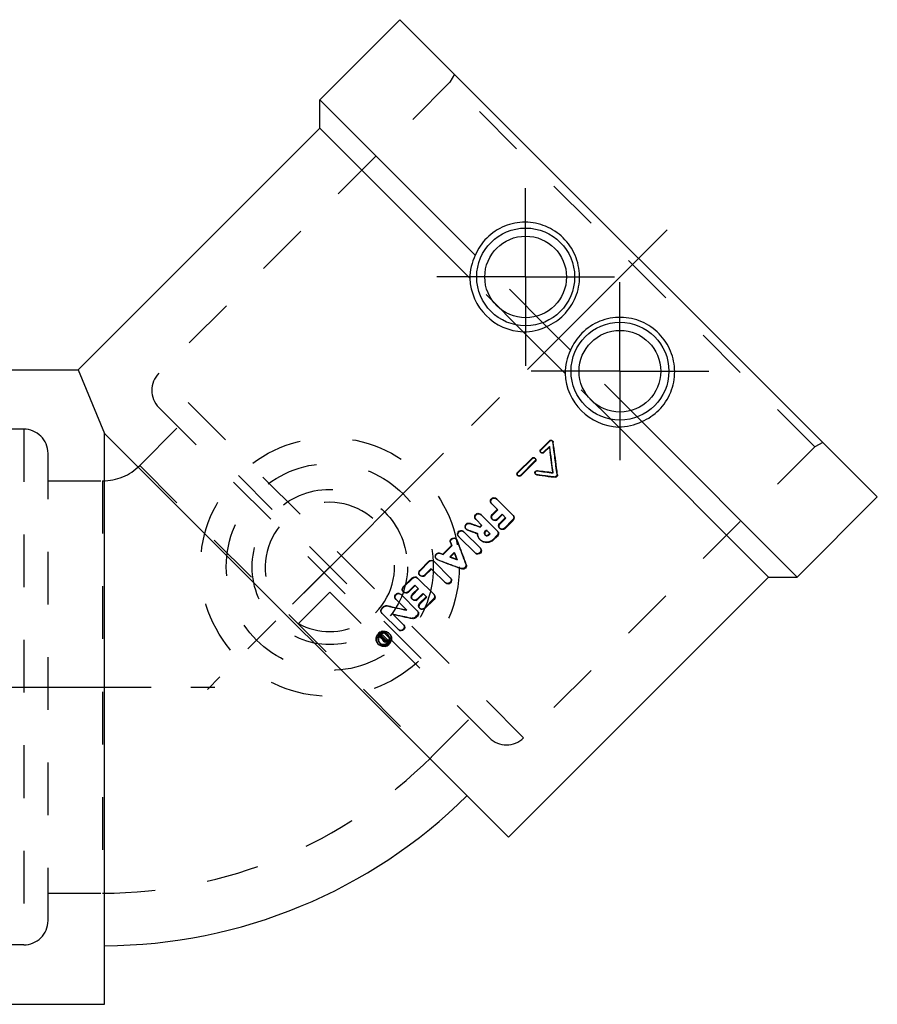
# Model space of a CAD drawing. Header units: millimetres. Extents: x 342 to 658, y 417 to 583.
# Tile 2 of 2: x 552 to 658, y 461 to 583. Entities that reach past the tile are written whole.
import ezdxf

# ---------------------------------------------------------------- set-up
doc = ezdxf.new("R2010")
doc.units = ezdxf.units.MM
doc.header["$LTSCALE"] = 65.185185
doc.linetypes.add('CENTER', pattern=[0.6, 0.375, -0.075, 0.075, -0.075])
doc.linetypes.add('HIDDEN', pattern=[0.2, 0.1, -0.1])
for name, color, linetype in [('KOERPER', 7, 'CONTINUOUS'), ('KONST.EL_MIT_GEO', 7, 'CONTINUOUS'), ('KURVEN', 7, 'CONTINUOUS'), ('L1', 7, 'CONTINUOUS')]:
    doc.layers.add(name, color=color, linetype=linetype)

msp = doc.modelspace()

# ---------------------------------------------------------------- linework, layer by layer
at = {"layer": 'KOERPER', "color": 2, "linetype": 'CENTER'}
for p, q in [((614.07, 550.73), (614.07, 561.73)), ((614.07, 550.73), (603.07, 550.73)), ((614.07, 550.73), (625.07, 550.73)), ((614.07, 550.73), (614.07, 539.73)), ((625.73, 539.07), (625.73, 550.07)), ((625.73, 539.07), (614.73, 539.07)), ((625.73, 539.07), (636.73, 539.07)), ((625.73, 539.07), (625.73, 528.07))]:
    msp.add_line(p, q, dxfattribs=at)
at = {"layer": 'KONST.EL_MIT_GEO', "color": 7, "linetype": 'Continuous'}
for p, q in [((588.61, 572.66), (598.51, 582.55)), ((598.51, 582.55), (657.55, 523.51)), ((588.61, 569.12), (588.61, 572.66)), ((588.61, 572.66), (607.84, 553.43)), ((558.72, 539.23), (588.61, 569.12)), ((588.61, 569.12), (607.17, 550.56)), ((616.66, 544.61), (619.61, 541.66)), ((613.78, 543.95), (618.95, 538.78)), ((516.5, 539.25), (558.77, 539.25)), ((558.74, 539.25), (562, 531.38)), ((628.43, 532.84), (647.66, 513.61)), ((562, 460.75), (562, 531.38)), ((562, 531.38), (611.95, 481.44)), ((625.56, 532.17), (644.12, 513.61)), ((615.93, 529.39), (617.01, 530.47)), ((615.98, 529.35), (617.05, 530.42)), ((617.01, 530.47), (617.05, 530.42)), ((615.93, 529.39), (615.98, 529.35)), ((616.33, 529), (617.05, 529.71)), ((613.07, 526.53), (614.86, 528.32)), ((613.12, 526.49), (614.91, 528.28)), ((613.47, 526.14), (615.26, 527.92)), ((614.86, 528.32), (614.91, 528.28)), ((613.07, 526.53), (613.12, 526.49)), ((615.47, 526.24), (615.72, 526.21)), ((615.49, 526.79), (615.55, 526.74)), ((617.41, 526.54), (617.48, 526.48)), ((617.22, 526.01), (617.72, 525.95)), ((609.88, 522.65), (610.61, 521.92)), ((610.5, 523.26), (612.54, 521.22)), ((647.66, 513.61), (657.55, 523.51)), ((609.94, 521.36), (610.56, 521.98)), ((609.94, 521.36), (610, 521.31)), ((610, 521.31), (610.61, 521.92)), ((610.59, 520.71), (611.21, 521.33)), ((611.21, 521.33), (611.63, 520.9)), ((607.94, 520.71), (608.67, 519.98)), ((608.55, 521.32), (610.6, 519.28)), ((610.85, 520.25), (611.57, 520.96)), ((610.85, 520.25), (610.91, 520.19)), ((610.91, 520.19), (611.63, 520.9)), ((611.51, 519.59), (612.53, 520.62)), ((606.43, 519.2), (608.48, 517.16)), ((606.9, 519.41), (607.04, 519.36)), ((607.04, 519.36), (607.45, 519.21)), ((607.9, 519.97), (608.46, 519.77)), ((608.08, 518.99), (608.15, 518.97)), ((608.41, 519.82), (608.62, 520.03)), ((608.46, 519.77), (608.67, 519.98)), ((609.1, 519.21), (609.27, 519.38)), ((609.27, 519.38), (609.69, 518.96)), ((609.46, 518.85), (609.63, 519.02)), ((609.52, 518.79), (609.69, 518.96)), ((604.81, 517.82), (604.94, 517.46)), ((605.61, 518.13), (605.74, 517.8)), ((605.74, 517.8), (605.86, 517.47)), ((605.82, 518.59), (607.86, 516.54)), ((609.46, 518.85), (609.52, 518.79)), ((610.11, 518.2), (610.59, 518.67)), ((603.48, 516.58), (603.52, 516.53)), ((603.48, 516.58), (603.83, 516.44)), ((603.52, 516.53), (603.88, 516.4)), ((603.83, 516.44), (604.89, 517.51)), ((603.88, 516.4), (604.94, 517.46)), ((604.75, 516.07), (605.27, 516.59)), ((604.89, 517.51), (604.94, 517.46)), ((600.97, 514.43), (602.1, 515.56)), ((601.02, 514.39), (602.14, 515.51)), ((602.1, 515.56), (602.14, 515.51)), ((602.75, 515.52), (604.79, 513.47)), ((603.2, 515.73), (603.54, 515.6)), ((603.54, 515.6), (603.87, 515.48)), ((603.83, 516.44), (603.88, 516.4)), ((605.53, 515.8), (605.59, 515.75)), ((600.97, 514.43), (601.02, 514.39)), ((601.62, 513.79), (602.44, 514.6)), ((602.44, 514.6), (604.18, 512.86)), ((598.93, 512.39), (600.05, 513.51)), ((598.97, 512.35), (600.1, 513.47)), ((600.05, 513.51), (600.1, 513.47)), ((600.71, 513.47), (602.75, 511.43)), ((611.95, 481.44), (644.12, 513.61)), ((644.12, 513.61), (647.66, 513.61)), ((598.93, 512.39), (598.97, 512.35)), ((599.58, 511.74), (600.39, 512.56)), ((600.05, 511.47), (600.77, 512.19)), ((600.1, 511.42), (600.82, 512.13)), ((600.39, 512.56), (600.82, 512.13)), ((598.05, 510.82), (599.37, 509.49)), ((598.66, 511.43), (600.71, 509.39)), ((600.05, 511.47), (600.1, 511.42)), ((600.7, 510.82), (601.42, 511.54)), ((600.96, 510.36), (601.78, 511.17)), ((601.02, 510.3), (601.84, 511.11)), ((601.42, 511.54), (601.84, 511.11)), ((601.62, 509.7), (602.74, 510.83)), ((596.29, 509.75), (596.5, 509.96)), ((596.29, 509.75), (596.34, 509.71)), ((596.34, 509.71), (596.54, 509.91)), ((596.5, 509.96), (596.54, 509.91)), ((596.9, 510.08), (596.94, 510.03)), ((600.96, 510.36), (601.02, 510.3)), ((596.33, 509.1), (598.38, 507.06)), ((597.67, 508.98), (598.99, 507.67)), ((600.49, 508.58), (600.7, 508.78)), ((596, 506.19), (596.11, 506.29)), ((596, 506.19), (596.06, 506.13)), ((596.06, 506.13), (596.17, 506.23)), ((596.06, 506.13), (596.15, 506.08)), ((596.11, 506.29), (596.17, 506.23)), ((596.15, 506.08), (596.23, 506.02)), ((596.17, 506.23), (596.4, 506.09)), ((596.21, 506.39), (596.31, 506.49)), ((596.21, 506.39), (596.55, 506.04)), ((596.23, 506.02), (596.32, 505.97)), ((596.26, 506.33), (596.37, 506.44)), ((596.31, 506.49), (597.06, 505.74)), ((596.32, 505.97), (596.4, 505.92)), ((596.4, 506.09), (596.48, 506.04)), ((596.4, 505.92), (596.45, 505.89)), ((596.48, 506.04), (596.52, 506.01)), ((596.5, 505.69), (596.6, 505.59)), ((596.52, 506.01), (596.55, 506.04)), ((596.6, 505.89), (596.65, 505.94)), ((596.6, 505.79), (596.7, 505.69)), ((596.65, 505.94), (596.86, 505.74)), ((596.75, 505.75), (596.8, 505.8)), ((596.75, 505.75), (596.81, 505.69)), ((596.81, 505.69), (596.86, 505.74)), ((596.91, 505.59), (597.06, 505.74)), ((516.5, 460.75), (562, 460.75))]:
    msp.add_line(p, q, dxfattribs=at)
at = {"layer": 'KONST.EL_MIT_GEO', "color": 8, "linetype": 'HIDDEN'}
for p, q in [((605.26, 575.8), (604.71, 574.83)), ((604.71, 574.83), (568.71, 538.82)), ((649.83, 529.71), (604.71, 574.83)), ((616.66, 544.61), (607.84, 553.43)), ((613.78, 543.95), (607.17, 550.56)), ((628.43, 532.84), (619.61, 541.66)), ((613.82, 493.71), (568.71, 538.82)), ((625.56, 532.17), (618.95, 538.78)), ((568.71, 534.58), (609.58, 493.71)), ((552, 531.9), (501.08, 531.9)), ((552, 531.9), (552, 468.1)), ((566.34, 527.4), (571.11, 532.17)), ((617.41, 530.43), (617.36, 530.47)), ((617.43, 530.33), (617.48, 530.28)), ((650.8, 530.26), (649.83, 529.71)), ((555, 471.1), (555, 528.9)), ((649.83, 529.71), (613.82, 493.71)), ((615.93, 529.04), (615.98, 528.99)), ((616.28, 529.04), (617, 529.76)), ((616.28, 529.04), (616.33, 529)), ((617, 529.76), (617.05, 529.71)), ((617, 529.76), (617.01, 529.68)), ((613.42, 526.18), (615.21, 527.97)), ((615.21, 527.97), (615.26, 527.92)), ((615.26, 528.28), (615.22, 528.32)), ((566.34, 527.4), (602.4, 491.34)), ((615.28, 526.36), (615.33, 526.31)), ((615.42, 526.29), (615.47, 526.24)), ((617.95, 526.3), (618.01, 526.24)), ((555, 525.5), (561.75, 525.5)), ((561.75, 525.5), (561.75, 474.5)), ((613.07, 526.18), (613.11, 526.13)), ((613.42, 526.18), (613.47, 526.14)), ((617.66, 526.01), (617.72, 525.95)), ((609.84, 522.7), (609.88, 522.65)), ((610.45, 523.31), (610.5, 523.26)), ((608.51, 521.37), (608.55, 521.32)), ((610.54, 520.77), (611.15, 521.38)), ((611.15, 521.38), (611.21, 521.33)), ((607.15, 520.27), (607.2, 520.22)), ((607.89, 520.75), (607.94, 520.71)), ((609.93, 520.76), (609.99, 520.7)), ((610.54, 520.77), (610.59, 520.71)), ((611.44, 519.66), (612.46, 520.68)), ((612.46, 520.68), (612.53, 520.62)), ((606.39, 519.25), (606.43, 519.2)), ((606.69, 519.55), (606.74, 519.51)), ((606.85, 519.46), (606.9, 519.41)), ((607.85, 520.02), (608.41, 519.82)), ((608.09, 519.02), (608.15, 518.97)), ((608.41, 519.82), (608.46, 519.77)), ((609.04, 519.27), (609.21, 519.44)), ((609.04, 519.27), (609.1, 519.21)), ((609.21, 519.44), (609.27, 519.38)), ((610.84, 519.65), (610.9, 519.58)), ((611.44, 519.66), (611.51, 519.59)), ((604.76, 517.86), (604.81, 517.82)), ((604.76, 517.86), (604.89, 517.51)), ((605.51, 518.28), (605.47, 518.33)), ((605.56, 518.18), (605.61, 518.13)), ((605.77, 518.63), (605.82, 518.59)), ((608.42, 518.23), (608.48, 518.17)), ((609.03, 518.84), (609.09, 518.79)), ((610.05, 518.26), (610.52, 518.74)), ((610.05, 518.26), (610.11, 518.2)), ((610.52, 518.74), (610.59, 518.67)), ((604.7, 516.12), (605.22, 516.64)), ((605.22, 516.64), (605.27, 516.59)), ((605.22, 516.64), (605.25, 516.56)), ((602.7, 515.56), (602.75, 515.52)), ((603.01, 515.87), (603.06, 515.82)), ((603.16, 515.78), (603.2, 515.73)), ((604.7, 516.12), (604.75, 516.07)), ((604.7, 516.12), (604.77, 516.09)), ((605.44, 515.84), (605.53, 515.8)), ((605.5, 515.9), (605.53, 515.8)), ((601.57, 513.83), (602.39, 514.65)), ((602.39, 514.65), (602.44, 514.6)), ((606.11, 514.67), (606.17, 514.61)), ((606.67, 515.23), (606.73, 515.17)), ((600.66, 513.52), (600.71, 513.47)), ((600.97, 513.83), (601.01, 513.78)), ((601.57, 513.83), (601.62, 513.79)), ((598.92, 511.78), (598.97, 511.74)), ((599.53, 511.79), (600.35, 512.61)), ((599.53, 511.79), (599.58, 511.74)), ((600.35, 512.61), (600.39, 512.56)), ((600.65, 510.88), (601.36, 511.59)), ((601.36, 511.59), (601.42, 511.54)), ((598, 510.86), (598.05, 510.82)), ((598.62, 511.48), (598.66, 511.43)), ((600.04, 510.87), (600.1, 510.81)), ((600.65, 510.88), (600.7, 510.82)), ((601.55, 509.77), (602.68, 510.89)), ((602.68, 510.89), (602.74, 510.83)), ((596.29, 509.15), (596.33, 509.1)), ((600.95, 509.76), (601.01, 509.69)), ((601.55, 509.77), (601.62, 509.7)), ((597.62, 509.04), (597.67, 508.98)), ((600.03, 508.52), (600.09, 508.46)), ((600.43, 508.64), (600.63, 508.85)), ((600.43, 508.64), (600.49, 508.58)), ((600.63, 508.85), (600.7, 508.78)), ((596, 506.19), (596.39, 505.95)), ((596.11, 506.29), (596.42, 506.09)), ((596.39, 505.95), (596.45, 505.89)), ((596.42, 506.09), (596.46, 506.07)), ((596.44, 505.75), (596.5, 505.69)), ((596.46, 506.07), (596.49, 506.1)), ((596.46, 506.07), (596.52, 506.01)), ((596.54, 505.95), (596.59, 506)), ((596.54, 505.95), (596.6, 505.89)), ((596.54, 505.85), (596.6, 505.79)), ((596.59, 506), (596.65, 505.94)), ((596.85, 505.65), (597, 505.8)), ((596.85, 505.65), (596.91, 505.59)), ((597.01, 506.5), (597.07, 506.44)), ((597.16, 506.66), (597.22, 506.6)), ((595.83, 505.33), (595.89, 505.27)), ((595.99, 505.48), (596.05, 505.42)), ((602.4, 491.34), (607.17, 496.11)), ((555, 474.5), (561.75, 474.5)), ((552, 468.1), (501.08, 468.1))]:
    msp.add_line(p, q, dxfattribs=at)
at = {"layer": 'KONST.EL_MIT_GEO', "color": 2, "linetype": 'CENTER'}
msp.add_line((631.57, 556.57), (574.71, 499.71), dxfattribs=at)
at = {"layer": 'KONST.EL_MIT_GEO', "color": 7, "linetype": 'Continuous'}
for centre, radius in [((614.07, 550.73), 6.05), ((614.07, 550.73), 5.05), ((625.73, 539.07), 6.05), ((625.73, 539.07), 5.05)]:
    msp.add_circle(centre, radius, dxfattribs=at)
for centre, radius, start, end in [((613.72, 550.55), 6.55, 153.9346, 179.9398), ((614.05, 550.83), 6.89, 182.2497, 267.7489), ((613.79, 550.54), 6.59, 269.9223, 295.8104), ((625.53, 538.79), 6.58, 154.1789, 180.0884), ((625.83, 539.05), 6.89, 182.2511, 267.7503), ((625.55, 538.72), 6.55, 270.0649, 296.0607), ((157.14, 467.43), 464.61, 7.3827, 7.7749), ((157.59, 467.1), 463.7, 7.3571, 7.7598), ((162.19, 469.47), 458.79, 7.1455, 7.4601), ((615.46, 526.53), 0.259, 149.0298, 165.2097), ((674.29, 980.23), 457.24, 262.6122, 262.8548), ((676.41, 983.01), 460.32, 262.4015, 262.6436), ((675.67, 980.29), 458.02, 262.4789, 262.6683), ((168.66, 468.93), 452.99, 7.2679, 7.3817), ((610.28, 521.02), 0.442, 285.669, 314.9699), ((611.23, 519.87), 0.445, 134.9769, 142.4291), ((607, 519.85), 0.426, 181.6015, 196.6365), ((607.04, 519.81), 0.421, 211.9205, 224.9848), ((610.31, 518.99), 0.405, 21.8079, 45.0147), ((611.19, 519.87), 0.406, 209.4148, 224.9994), ((605.22, 517.99), 0.419, 20.8471, 45.0035), ((606.12, 518.88), 0.418, 209.4294, 225.0233), ((609.23, 519.08), 0.317, 306.4336, 315.0356), ((124.51, 334.66), 514.9, 20.5227, 20.7963), ((603.32, 516.17), 0.427, 180.3511, 195.3716), ((603.35, 516.12), 0.42, 210.6274, 224.9996), ((786.68, 996.83), 514.9, 249.2037, 249.4773), ((601.31, 514.08), 0.419, 209.6577, 225.0003), ((601.31, 514.1), 0.44, 307.4255, 315.0249), ((599.27, 512.03), 0.419, 209.6577, 225.0003), ((599.27, 512.05), 0.44, 307.4255, 315.0249), ((600.37, 511.16), 0.445, 134.9771, 156.8777), ((600.39, 511.13), 0.442, 285.669, 314.9699), ((697.18, 966.17), 466.99, 257.6, 257.8029), ((699.15, 967.34), 468.59, 257.4019, 257.7062), ((600.42, 509.1), 0.405, 21.8079, 45.0147), ((601.3, 509.98), 0.406, 209.4148, 224.9994), ((601.34, 509.98), 0.445, 134.9769, 142.4291), ((696.47, 957.67), 459.43, 257.5826, 257.8914), ((596.59, 505.91), 0.957, 111.698, 158.2444), ((596.54, 505.95), 0.966, 111.5879, 146.539), ((596.54, 505.97), 0.949, 100.0484, 111.5524), ((596.52, 505.96), 0.949, 164.0995, 169.9436), ((596.53, 505.9), 0.68, 170.6743, 245.7479), ((596.58, 505.92), 0.724, 99.3103, 170.6685), ((596.53, 505.95), 0.947, 280.1734, 343.9465), ((596.48, 506.03), 0.733, 292.5897, 350.2866), ((596.58, 505.95), 0.697, 65.6898, 72.5125), ((596.53, 505.96), 0.738, 305.5165, 343.9773), ((596.6, 505.97), 0.884, 44.9754, 51.2423), ((596.5, 506.02), 0.713, 350.331, 3.4415), ((596.58, 505.96), 0.691, 10.3902, 24.2282), ((596.56, 505.96), 0.707, 344.0073, 10.3478), ((596.54, 505.97), 0.947, 343.9449, 349.791), ((561.75, 532), 64, 270.2281, 314.7716)]:
    msp.add_arc(centre, radius, start, end, dxfattribs=at)
at = {"layer": 'KONST.EL_MIT_GEO', "color": 8, "linetype": 'HIDDEN'}
for centre, radius, start, end in [((570.83, 536.7), 3, 135, 225), ((552, 528.9), 3, 0, 90), ((160.49, 469.65), 460.95, 7.0596, 7.5643), ((561.75, 532), 6.5, 270, 315), ((673.45, 976.7), 454.13, 262.658, 262.9429), ((775.23, 996.6), 505.98, 250.5626, 250.712), ((609.26, 519.02), 1.17, 180.1333, 182.9169), ((611.12, 519.93), 0.4, 217.1617, 224.9991), ((124.39, 336.27), 514.42, 20.3591, 20.7097), ((606.07, 518.93), 0.412, 217.0494, 225.0233), ((609.2, 519.01), 1.1, 208.5931, 224.9498), ((603.3, 516.16), 0.415, 218.4557, 224.9993), ((785.07, 996.95), 514.42, 249.2903, 249.6409), ((601.26, 514.12), 0.413, 217.2822, 225), ((599.22, 512.08), 0.413, 217.2822, 225), ((601.23, 510.04), 0.4, 217.1617, 224.9991), ((694.04, 954.25), 455.54, 257.7808, 258.0906), ((596.55, 506.04), 0.871, 44.988, 51.373), ((596.54, 506.03), 0.67, 24.2019, 45.0228), ((611.7, 495.83), 3, 225, 315), ((561.75, 532), 57.5, 270, 315), ((552, 471.1), 3, 270, 360)]:
    msp.add_arc(centre, radius, start, end, dxfattribs=at)
at = {"layer": 'KONST.EL_MIT_GEO', "color": 7, "linetype": 'Continuous'}
for points, knots in [([(618.77, 546.03), (619.4, 546.65), (620.41, 548.17), (620.91, 550.84), (620.34, 553.48), (618.82, 555.69), (616.6, 557.15), (614.01, 557.67), (611.38, 557.16), (609.88, 556.17), (609.26, 555.54)], [0, 0, 0, 0, 0.126507, 0.252924, 0.378869, 0.503626, 0.62692, 0.749761, 0.873933, 1, 1, 1, 1]), ([(630.54, 534.26), (631.17, 534.88), (632.16, 536.38), (632.67, 539.01), (632.15, 541.6), (630.69, 543.82), (628.48, 545.34), (625.84, 545.91), (623.17, 545.41), (621.65, 544.4), (621.03, 543.77)], [0, 0, 0, 0, 0.126067, 0.250239, 0.37308, 0.496374, 0.621131, 0.747076, 0.873493, 1, 1, 1, 1]), ([(617.01, 530.47), (617.05, 530.51), (617.18, 530.57), (617.32, 530.52), (617.36, 530.47)], [0, 0, 0, 0, 0.503703, 1, 1, 1, 1]), ([(617.05, 530.42), (617.1, 530.47), (617.23, 530.53), (617.36, 530.47), (617.41, 530.43)], [0, 0, 0, 0, 0.502358, 1, 1, 1, 1]), ([(615.98, 528.99), (615.93, 529.04), (615.88, 529.17), (615.93, 529.3), (615.98, 529.35)], [0, 0, 0, 0, 0.496514, 1, 1, 1, 1]), ([(616.33, 529), (616.29, 528.95), (616.15, 528.89), (616.02, 528.95), (615.98, 528.99)], [0, 0, 0, 0, 0.503233, 1, 1, 1, 1]), ([(614.86, 528.32), (614.91, 528.37), (615.04, 528.42), (615.17, 528.37), (615.22, 528.32)], [0, 0, 0, 0, 0.50446, 1, 1, 1, 1]), ([(614.91, 528.28), (614.95, 528.32), (615.08, 528.38), (615.22, 528.32), (615.26, 528.28)], [0, 0, 0, 0, 0.503115, 1, 1, 1, 1]), ([(615.26, 528.28), (615.31, 528.23), (615.36, 528.1), (615.3, 527.97), (615.26, 527.92)], [0, 0, 0, 0, 0.496394, 1, 1, 1, 1]), ([(613.11, 526.13), (613.07, 526.18), (613.01, 526.31), (613.07, 526.44), (613.12, 526.49)], [0, 0, 0, 0, 0.496514, 1, 1, 1, 1]), ([(615.28, 526.58), (615.3, 526.63), (615.38, 526.72), (615.49, 526.74), (615.55, 526.74)], [0, 0, 0, 0, 0.501467, 1, 1, 1, 1]), ([(618.01, 526.24), (618.02, 526.16), (617.96, 526), (617.79, 525.94), (617.72, 525.95)], [0, 0, 0, 0, 0.500707, 1, 1, 1, 1]), ([(613.47, 526.14), (613.42, 526.09), (613.29, 526.03), (613.16, 526.09), (613.11, 526.13)], [0, 0, 0, 0, 0.503233, 1, 1, 1, 1]), ([(609.71, 523), (609.72, 523.08), (609.77, 523.25), (609.97, 523.42), (610.23, 523.45), (610.39, 523.37), (610.45, 523.31)], [0, 0, 0, 0, 0.251064, 0.503032, 0.75278, 1, 1, 1, 1]), ([(609.88, 522.65), (609.81, 522.73), (609.71, 522.96), (609.85, 523.29), (610.19, 523.43), (610.42, 523.34), (610.5, 523.26)], [0, 0, 0, 0, 0.248373, 0.499511, 0.75097, 1, 1, 1, 1]), ([(607.77, 521.06), (607.77, 521.14), (607.83, 521.31), (608.03, 521.48), (608.29, 521.51), (608.45, 521.43), (608.51, 521.37)], [0, 0, 0, 0, 0.251064, 0.503032, 0.75278, 1, 1, 1, 1]), ([(607.94, 520.71), (607.86, 520.78), (607.77, 521.01), (607.91, 521.35), (608.25, 521.49), (608.48, 521.4), (608.55, 521.32)], [0, 0, 0, 0, 0.248373, 0.499511, 0.75097, 1, 1, 1, 1]), ([(606.57, 519.84), (606.57, 519.97), (606.71, 520.26), (607.02, 520.31), (607.15, 520.27)], [0, 0, 0, 0, 0.501518, 1, 1, 1, 1]), ([(606.62, 519.74), (606.6, 519.88), (606.72, 520.21), (607.06, 520.27), (607.2, 520.22)], [0, 0, 0, 0, 0.500784, 1, 1, 1, 1]), ([(609.99, 520.7), (609.91, 520.78), (609.82, 521.01), (609.92, 521.23), (610, 521.31)], [0, 0, 0, 0, 0.495359, 1, 1, 1, 1]), ([(610.84, 519.67), (610.8, 519.74), (610.76, 519.92), (610.82, 520.08), (610.88, 520.14)], [0, 0, 0, 0, 0.495621, 1, 1, 1, 1]), ([(612.54, 521.22), (612.61, 521.14), (612.71, 520.92), (612.61, 520.69), (612.53, 520.62)], [0, 0, 0, 0, 0.493534, 1, 1, 1, 1]), ([(605.65, 518.94), (605.65, 519.02), (605.71, 519.19), (605.91, 519.36), (606.17, 519.39), (606.33, 519.31), (606.39, 519.25)], [0, 0, 0, 0, 0.251064, 0.503032, 0.75278, 1, 1, 1, 1]), ([(605.75, 518.68), (605.7, 518.77), (605.67, 518.99), (605.85, 519.26), (606.16, 519.36), (606.36, 519.27), (606.43, 519.2)], [0, 0, 0, 0, 0.248542, 0.499703, 0.751012, 1, 1, 1, 1]), ([(609.1, 519.21), (609.04, 519.16), (608.97, 519), (609.04, 518.84), (609.09, 518.79)], [0, 0, 0, 0, 0.504707, 1, 1, 1, 1]), ([(610.69, 519.14), (610.72, 519.06), (610.73, 518.89), (610.65, 518.73), (610.59, 518.67)], [0, 0, 0, 0, 0.493978, 1, 1, 1, 1]), ([(611.51, 519.59), (611.43, 519.52), (611.21, 519.42), (610.98, 519.51), (610.9, 519.58)], [0, 0, 0, 0, 0.505595, 1, 1, 1, 1]), ([(604.76, 517.86), (604.73, 517.95), (604.72, 518.16), (604.91, 518.4), (605.21, 518.48), (605.4, 518.39), (605.47, 518.33)], [0, 0, 0, 0, 0.249269, 0.50158, 0.752561, 1, 1, 1, 1]), ([(604.81, 517.82), (604.77, 517.91), (604.77, 518.12), (604.96, 518.36), (605.26, 518.44), (605.45, 518.35), (605.51, 518.28)], [0, 0, 0, 0, 0.249461, 0.501001, 0.751684, 1, 1, 1, 1]), ([(610.11, 518.2), (609.9, 517.99), (609.3, 517.72), (608.68, 517.97), (608.48, 518.17)], [0, 0, 0, 0, 0.505928, 1, 1, 1, 1]), ([(609.09, 518.79), (609.14, 518.73), (609.3, 518.67), (609.46, 518.74), (609.52, 518.79)], [0, 0, 0, 0, 0.495167, 1, 1, 1, 1]), ([(602.89, 516.17), (602.89, 516.3), (603.03, 516.59), (603.35, 516.63), (603.48, 516.58)], [0, 0, 0, 0, 0.501713, 1, 1, 1, 1]), ([(602.94, 516.07), (602.92, 516.21), (603.04, 516.53), (603.39, 516.58), (603.52, 516.53)], [0, 0, 0, 0, 0.500925, 1, 1, 1, 1]), ([(608.48, 517.16), (608.55, 517.08), (608.64, 516.85), (608.5, 516.52), (608.17, 516.38), (607.94, 516.47), (607.86, 516.54)], [0, 0, 0, 0, 0.24707, 0.499515, 0.752275, 1, 1, 1, 1]), ([(602.1, 515.56), (602.18, 515.64), (602.4, 515.73), (602.63, 515.64), (602.7, 515.56)], [0, 0, 0, 0, 0.503237, 1, 1, 1, 1]), ([(602.14, 515.51), (602.22, 515.59), (602.45, 515.69), (602.67, 515.6), (602.75, 515.52)], [0, 0, 0, 0, 0.501891, 1, 1, 1, 1]), ([(600.95, 513.87), (600.9, 513.95), (600.86, 514.15), (600.95, 514.32), (601.02, 514.39)], [0, 0, 0, 0, 0.497233, 1, 1, 1, 1]), ([(606.73, 515.17), (606.78, 515.02), (606.7, 514.64), (606.31, 514.55), (606.17, 514.61)], [0, 0, 0, 0, 0.499998, 1, 1, 1, 1]), ([(600.05, 513.51), (600.13, 513.59), (600.36, 513.69), (600.58, 513.6), (600.66, 513.52)], [0, 0, 0, 0, 0.503237, 1, 1, 1, 1]), ([(600.1, 513.47), (600.18, 513.55), (600.4, 513.65), (600.63, 513.55), (600.71, 513.47)], [0, 0, 0, 0, 0.501891, 1, 1, 1, 1]), ([(601.58, 513.75), (601.5, 513.69), (601.29, 513.62), (601.08, 513.71), (601.01, 513.78)], [0, 0, 0, 0, 0.502082, 1, 1, 1, 1]), ([(604.79, 513.47), (604.87, 513.4), (604.96, 513.17), (604.81, 512.84), (604.49, 512.69), (604.26, 512.79), (604.18, 512.86)], [0, 0, 0, 0, 0.24707, 0.499515, 0.752275, 1, 1, 1, 1]), ([(597.88, 511.17), (597.88, 511.25), (597.94, 511.42), (598.14, 511.59), (598.4, 511.62), (598.56, 511.53), (598.62, 511.48)], [0, 0, 0, 0, 0.251064, 0.503032, 0.75278, 1, 1, 1, 1]), ([(598.9, 511.83), (598.86, 511.91), (598.82, 512.1), (598.91, 512.28), (598.97, 512.35)], [0, 0, 0, 0, 0.497233, 1, 1, 1, 1]), ([(599.53, 511.7), (599.45, 511.64), (599.24, 511.57), (599.04, 511.67), (598.97, 511.74)], [0, 0, 0, 0, 0.502082, 1, 1, 1, 1]), ([(598.05, 510.82), (597.97, 510.89), (597.88, 511.12), (598.02, 511.46), (598.36, 511.6), (598.59, 511.51), (598.66, 511.43)], [0, 0, 0, 0, 0.248373, 0.499511, 0.75097, 1, 1, 1, 1]), ([(600.1, 510.81), (600.02, 510.89), (599.93, 511.12), (600.03, 511.34), (600.1, 511.42)], [0, 0, 0, 0, 0.495359, 1, 1, 1, 1]), ([(602.75, 511.43), (602.83, 511.35), (602.92, 511.13), (602.82, 510.91), (602.74, 510.83)], [0, 0, 0, 0, 0.493534, 1, 1, 1, 1]), ([(596.33, 509.1), (596.25, 509.18), (596.16, 509.4), (596.26, 509.63), (596.34, 509.71)], [0, 0, 0, 0, 0.496148, 1, 1, 1, 1]), ([(600.8, 509.25), (600.83, 509.17), (600.84, 509), (600.76, 508.84), (600.7, 508.78)], [0, 0, 0, 0, 0.493978, 1, 1, 1, 1]), ([(600.95, 509.78), (600.91, 509.85), (600.87, 510.02), (600.93, 510.19), (600.98, 510.25)], [0, 0, 0, 0, 0.495621, 1, 1, 1, 1]), ([(601.62, 509.7), (601.54, 509.63), (601.32, 509.53), (601.09, 509.62), (601.01, 509.69)], [0, 0, 0, 0, 0.505595, 1, 1, 1, 1]), ([(596.37, 506.9), (596.43, 506.91), (596.69, 506.93), (596.95, 506.84), (597.09, 506.72)], [0, 0, 0, 0, 0.255858, 1, 1, 1, 1]), ([(598.99, 507.67), (599.06, 507.59), (599.16, 507.36), (599.01, 507.04), (598.68, 506.89), (598.45, 506.98), (598.38, 507.06)], [0, 0, 0, 0, 0.24707, 0.499515, 0.752275, 1, 1, 1, 1]), ([(596.91, 505.59), (596.87, 505.55), (596.76, 505.5), (596.64, 505.55), (596.6, 505.59)], [0, 0, 0, 0, 0.50544, 1, 1, 1, 1]), ([(596.69, 505.02), (596.55, 505), (596.25, 505.01), (595.99, 505.17), (595.89, 505.27)], [0, 0, 0, 0, 0.502876, 1, 1, 1, 1])]:
    msp.add_open_spline(points, degree=3, knots=knots, dxfattribs=at)
for points in [[(609.26, 555.54), (608.66, 554.94), (608.17, 554.21), (607.84, 553.43)], [(616.66, 544.61), (617.44, 544.94), (618.17, 545.43), (618.77, 546.03)], [(621.03, 543.77), (620.43, 543.17), (619.94, 542.44), (619.61, 541.66)], [(628.43, 532.84), (629.21, 533.17), (629.94, 533.66), (630.54, 534.26)], [(617.41, 530.43), (617.44, 530.39), (617.47, 530.34), (617.48, 530.28)], [(617.01, 529.68), (617.04, 529.47), (617.07, 529.25), (617.09, 529.04)], [(615.28, 526.36), (615.22, 526.42), (615.19, 526.52), (615.21, 526.6)], [(615.24, 526.67), (615.29, 526.75), (615.4, 526.8), (615.49, 526.79)], [(615.33, 526.31), (615.26, 526.37), (615.24, 526.5), (615.28, 526.58)], [(615.47, 526.24), (615.42, 526.25), (615.37, 526.27), (615.33, 526.31)], [(609.81, 521.06), (609.82, 521.17), (609.87, 521.28), (609.94, 521.36)], [(607.2, 520.22), (607.43, 520.14), (607.66, 520.05), (607.9, 519.97)], [(610.4, 520.6), (610.26, 520.56), (610.09, 520.6), (609.99, 520.7)], [(610.72, 519.94), (610.73, 520.05), (610.78, 520.17), (610.85, 520.25)], [(606.68, 519.58), (606.65, 519.63), (606.63, 519.68), (606.62, 519.74)], [(606.9, 519.41), (606.84, 519.43), (606.78, 519.46), (606.74, 519.51)], [(607.45, 519.21), (607.66, 519.14), (607.87, 519.06), (608.08, 518.99)], [(608.23, 518.48), (608.15, 518.63), (608.1, 518.8), (608.1, 518.96)], [(608.48, 518.17), (608.27, 518.37), (608.15, 518.68), (608.15, 518.97)], [(610.81, 519.69), (610.75, 519.76), (610.72, 519.85), (610.72, 519.94)], [(605.27, 516.59), (605.38, 516.31), (605.49, 516.03), (605.59, 515.75)], [(602.99, 515.91), (602.96, 515.96), (602.95, 516.01), (602.94, 516.07)], [(603.2, 515.73), (603.15, 515.75), (603.1, 515.78), (603.06, 515.82)], [(604.75, 516.07), (605.03, 515.96), (605.31, 515.85), (605.59, 515.75)], [(600.85, 514.13), (600.85, 514.24), (600.9, 514.36), (600.97, 514.43)], [(598.8, 512.08), (598.8, 512.19), (598.85, 512.31), (598.93, 512.39)], [(599.92, 511.17), (599.92, 511.22), (599.94, 511.28), (599.96, 511.33)], [(600.51, 510.71), (600.37, 510.67), (600.2, 510.71), (600.1, 510.81)], [(596.16, 509.45), (596.16, 509.56), (596.21, 509.67), (596.29, 509.75)], [(596.5, 509.96), (596.6, 510.05), (596.76, 510.11), (596.9, 510.08)], [(596.54, 509.91), (596.64, 510.01), (596.81, 510.06), (596.94, 510.03)], [(598.51, 509.72), (598.78, 509.67), (599.05, 509.61), (599.32, 509.55)], [(600.83, 510.05), (600.83, 510.16), (600.88, 510.28), (600.96, 510.36)], [(600.92, 509.8), (600.86, 509.87), (600.83, 509.96), (600.83, 510.05)], [(600.33, 508.48), (600.25, 508.45), (600.17, 508.44), (600.09, 508.46)], [(600.49, 508.58), (600.45, 508.53), (600.39, 508.5), (600.33, 508.48)], [(596.24, 506.79), (596.39, 506.85), (596.55, 506.87), (596.71, 506.85)], [(596.71, 506.85), (596.87, 506.83), (597.03, 506.76), (597.15, 506.66)], [(595.63, 505.65), (595.58, 505.8), (595.56, 505.97), (595.59, 506.12)], [(595.61, 506.22), (595.64, 506.31), (595.68, 506.4), (595.73, 506.48)], [(595.64, 505.78), (595.62, 505.94), (595.64, 506.11), (595.7, 506.26)], [(595.89, 505.27), (595.76, 505.4), (595.67, 505.59), (595.64, 505.78)], [(596.39, 505.83), (596.38, 505.87), (596.38, 505.91), (596.39, 505.95)], [(596.5, 505.69), (596.45, 505.74), (596.43, 505.82), (596.45, 505.89)], [(596.79, 506.61), (596.69, 506.65), (596.57, 506.65), (596.46, 506.64)], [(596.6, 505.89), (596.58, 505.87), (596.58, 505.81), (596.6, 505.79)], [(596.64, 505.75), (596.67, 505.72), (596.72, 505.73), (596.75, 505.75)], [(596.7, 505.69), (596.73, 505.66), (596.78, 505.66), (596.81, 505.69)], [(597.07, 506.44), (597.01, 506.5), (596.94, 506.55), (596.87, 506.58)], [(597.21, 506.24), (597.18, 506.32), (597.13, 506.39), (597.07, 506.44)], [(597.21, 506.06), (597.2, 506.15), (597.18, 506.23), (597.15, 506.3)], [(597.22, 506.6), (597.31, 506.51), (597.39, 506.4), (597.43, 506.28)], [(597.43, 506.28), (597.48, 506.13), (597.5, 505.96), (597.47, 505.8)], [(596.19, 505.34), (596.36, 505.27), (596.58, 505.27), (596.75, 505.34)], [(596.25, 505.28), (596.4, 505.22), (596.58, 505.21), (596.73, 505.25)], [(596.73, 505.25), (596.81, 505.27), (596.89, 505.31), (596.96, 505.36)]]:
    msp.add_open_spline(points, degree=3, dxfattribs=at)
at = {"layer": 'KONST.EL_MIT_GEO', "color": 8, "linetype": 'HIDDEN'}
for points in [[(617.36, 530.47), (617.4, 530.43), (617.42, 530.38), (617.43, 530.33)], [(615.42, 526.29), (615.36, 526.3), (615.31, 526.33), (615.28, 526.36)], [(609.84, 522.7), (609.76, 522.77), (609.71, 522.89), (609.71, 523)], [(607.15, 520.27), (607.38, 520.18), (607.62, 520.1), (607.85, 520.02)], [(607.89, 520.75), (607.82, 520.83), (607.77, 520.95), (607.77, 521.06)], [(609.93, 520.76), (609.86, 520.83), (609.81, 520.95), (609.81, 521.06)], [(605.74, 518.68), (605.68, 518.75), (605.65, 518.85), (605.65, 518.94)], [(606.69, 519.55), (606.65, 519.6), (606.61, 519.66), (606.59, 519.73)], [(606.85, 519.46), (606.79, 519.48), (606.74, 519.51), (606.69, 519.55)], [(605.47, 518.33), (605.51, 518.29), (605.54, 518.24), (605.56, 518.18)], [(605.25, 516.56), (605.33, 516.34), (605.42, 516.12), (605.5, 515.9)], [(602.98, 515.91), (602.95, 515.95), (602.92, 516), (602.9, 516.05)], [(603.16, 515.78), (603.1, 515.8), (603.05, 515.83), (603.01, 515.87)], [(604.77, 516.09), (605, 516.01), (605.22, 515.92), (605.44, 515.84)], [(600.93, 513.87), (600.88, 513.94), (600.84, 514.04), (600.85, 514.13)], [(598.89, 511.83), (598.83, 511.9), (598.8, 511.99), (598.8, 512.08)], [(598, 510.86), (597.93, 510.94), (597.88, 511.06), (597.88, 511.17)], [(600.04, 510.87), (599.97, 510.94), (599.92, 511.06), (599.92, 511.17)], [(596.29, 509.15), (596.21, 509.22), (596.16, 509.34), (596.16, 509.45)], [(600.43, 508.64), (600.33, 508.55), (600.17, 508.49), (600.03, 508.52)], [(595.83, 505.33), (595.75, 505.42), (595.67, 505.53), (595.63, 505.65)], [(596.44, 505.75), (596.42, 505.77), (596.4, 505.8), (596.39, 505.83)], [(596.54, 505.95), (596.52, 505.93), (596.52, 505.87), (596.54, 505.85)], [(595.99, 505.48), (596.05, 505.42), (596.11, 505.38), (596.19, 505.34)]]:
    msp.add_open_spline(points, degree=3, dxfattribs=at)
for points, knots in [([(615.93, 529.04), (615.89, 529.08), (615.83, 529.22), (615.89, 529.35), (615.93, 529.39)], [0, 0, 0, 0, 0.495169, 1, 1, 1, 1]), ([(616.28, 529.04), (616.24, 529), (616.11, 528.94), (615.98, 529), (615.93, 529.04)], [0, 0, 0, 0, 0.504579, 1, 1, 1, 1]), ([(615.22, 528.32), (615.26, 528.28), (615.31, 528.15), (615.26, 528.02), (615.21, 527.97)], [0, 0, 0, 0, 0.495048, 1, 1, 1, 1]), ([(613.07, 526.18), (613.02, 526.22), (612.97, 526.36), (613.03, 526.49), (613.07, 526.53)], [0, 0, 0, 0, 0.495169, 1, 1, 1, 1]), ([(617.95, 526.3), (617.96, 526.23), (617.9, 526.06), (617.73, 526), (617.66, 526.01)], [0, 0, 0, 0, 0.500709, 1, 1, 1, 1]), ([(613.42, 526.18), (613.38, 526.14), (613.25, 526.08), (613.11, 526.13), (613.07, 526.18)], [0, 0, 0, 0, 0.504579, 1, 1, 1, 1]), ([(610.54, 520.77), (610.46, 520.69), (610.24, 520.59), (610.01, 520.68), (609.93, 520.76)], [0, 0, 0, 0, 0.505798, 1, 1, 1, 1]), ([(612.48, 521.28), (612.55, 521.21), (612.64, 520.98), (612.54, 520.76), (612.46, 520.68)], [0, 0, 0, 0, 0.492188, 1, 1, 1, 1]), ([(609.04, 519.27), (608.98, 519.21), (608.91, 519.06), (608.98, 518.9), (609.03, 518.84)], [0, 0, 0, 0, 0.506052, 1, 1, 1, 1]), ([(610.54, 519.34), (610.61, 519.26), (610.7, 519.04), (610.6, 518.82), (610.52, 518.74)], [0, 0, 0, 0, 0.492188, 1, 1, 1, 1]), ([(611.44, 519.66), (611.36, 519.58), (611.14, 519.48), (610.92, 519.57), (610.84, 519.65)], [0, 0, 0, 0, 0.50694, 1, 1, 1, 1]), ([(610.05, 518.26), (609.84, 518.05), (609.24, 517.78), (608.62, 518.03), (608.42, 518.23)], [0, 0, 0, 0, 0.507275, 1, 1, 1, 1]), ([(609.03, 518.84), (609.08, 518.79), (609.22, 518.73), (609.37, 518.78), (609.42, 518.82)], [0, 0, 0, 0, 0.495469, 1, 1, 1, 1]), ([(608.42, 517.22), (608.49, 517.14), (608.58, 516.92), (608.43, 516.59), (608.11, 516.44), (607.88, 516.53), (607.8, 516.61)], [0, 0, 0, 0, 0.246397, 0.499513, 0.752948, 1, 1, 1, 1]), ([(606.67, 515.23), (606.72, 515.09), (606.64, 514.7), (606.25, 514.62), (606.11, 514.67)], [0, 0, 0, 0, 0.499997, 1, 1, 1, 1]), ([(601.57, 513.83), (601.49, 513.76), (601.27, 513.66), (601.04, 513.75), (600.97, 513.83)], [0, 0, 0, 0, 0.504517, 1, 1, 1, 1]), ([(604.73, 513.54), (604.81, 513.46), (604.9, 513.23), (604.75, 512.91), (604.42, 512.76), (604.19, 512.85), (604.12, 512.92)], [0, 0, 0, 0, 0.246397, 0.499513, 0.752948, 1, 1, 1, 1]), ([(599.53, 511.79), (599.45, 511.71), (599.23, 511.61), (599, 511.71), (598.92, 511.78)], [0, 0, 0, 0, 0.504517, 1, 1, 1, 1]), ([(600.65, 510.88), (600.57, 510.8), (600.35, 510.7), (600.12, 510.79), (600.04, 510.87)], [0, 0, 0, 0, 0.505798, 1, 1, 1, 1]), ([(602.69, 511.49), (602.76, 511.42), (602.85, 511.19), (602.75, 510.97), (602.68, 510.89)], [0, 0, 0, 0, 0.492188, 1, 1, 1, 1]), ([(600.64, 509.45), (600.72, 509.37), (600.81, 509.15), (600.71, 508.93), (600.63, 508.85)], [0, 0, 0, 0, 0.492188, 1, 1, 1, 1]), ([(601.55, 509.77), (601.47, 509.69), (601.25, 509.59), (601.03, 509.68), (600.95, 509.76)], [0, 0, 0, 0, 0.50694, 1, 1, 1, 1]), ([(598.93, 507.73), (599, 507.66), (599.09, 507.43), (598.94, 507.1), (598.62, 506.95), (598.39, 507.04), (598.31, 507.12)], [0, 0, 0, 0, 0.246397, 0.499513, 0.752948, 1, 1, 1, 1]), ([(597.01, 506.5), (596.88, 506.63), (596.5, 506.78), (595.96, 506.54), (595.71, 505.99), (595.86, 505.61), (595.99, 505.48)], [0, 0, 0, 0, 0.246737, 0.49987, 0.753025, 1, 1, 1, 1]), ([(597.16, 506.66), (597.33, 506.49), (597.52, 506), (597.2, 505.29), (596.49, 504.97), (596, 505.16), (595.83, 505.33)], [0, 0, 0, 0, 0.247069, 0.500347, 0.753507, 1, 1, 1, 1]), ([(596.85, 505.65), (596.81, 505.61), (596.7, 505.56), (596.58, 505.61), (596.54, 505.65)], [0, 0, 0, 0, 0.506786, 1, 1, 1, 1])]:
    msp.add_open_spline(points, degree=3, knots=knots, dxfattribs=at)
at = {"layer": 'KURVEN', "color": 8, "linetype": 'HIDDEN'}
for p, q in [((601.16, 503.54), (578.54, 526.16)), ((589.85, 514.85), (583.06, 508.06)), ((585.97, 507.85), (589.85, 511.74)), ((589.85, 511.74), (593.73, 507.85))]:
    msp.add_line(p, q, dxfattribs=at)
for radius in [16, 12.8, 9.6]:
    msp.add_circle((589.85, 514.85), radius, dxfattribs=at)
for start, end in [(315, 225), (240.962, 299.038)]:
    msp.add_arc((589.85, 514.85), 8, start, end, dxfattribs=at)
at = {"layer": 'L1', "color": 2, "linetype": 'CENTER'}
msp.add_line((425.99, 500), (575.63, 500), dxfattribs=at)

doc.saveas('drawing.dxf')
